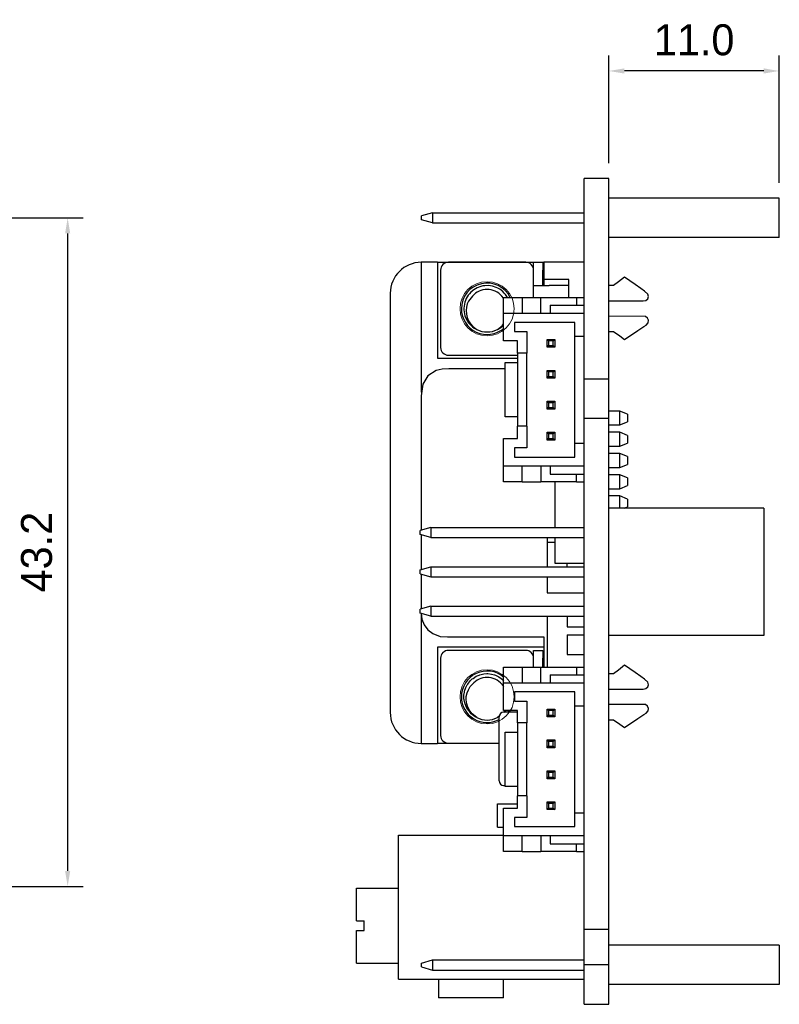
# Model space of a CAD drawing. Header units: millimetres. Extents: x 274 to 694, y 677 to 971.
# Tile 8 of 22: x 440 to 489, y 824 to 887. Entities that reach past the tile are written whole.
import ezdxf

# ---------------------------------------------------------------- set-up
doc = ezdxf.new("R2010")
doc.units = ezdxf.units.MM
doc.layers.get('0').update_dxf_attribs({"linetype": 'CONTINUOUS'})
doc.layers.get('Defpoints').update_dxf_attribs({"linetype": 'CONTINUOUS'})
doc.dimstyles.get("Standard").update_dxf_attribs({"dimtxt": 2, "dimasz": 1, "dimexe": 1, "dimexo": 1, "dimgap": 1, "dimtad": 1, "dimdec": 1, "dimzin": 0, "dimdsep": 46, "dimtxsty": 'Standard', "dimcen": 1, "dimclrd": 1, "dimclre": 3, "dimclrt": 3, "dimadec": 0, "dimazin": 0, "dimtfac": 1, "dimtdec": 1, "dimtofl": 0, "dimtmove": 0, "dimatfit": 3, "dimfxl": 1, "dimtolj": 1, "dimtzin": 0, "dimarcsym": 0})

# ---------------------------------------------------------------- blocks, each defined once
blk = doc.blocks.new('*D2')
at = {"color": 3, "lineweight": -2}
for p, q in [((478.307, 878.101), (478.307, 885.051)), ((489.307, 876.831), (489.307, 885.051))]:
    blk.add_line(p, q, dxfattribs=at)
at = {"color": 1, "lineweight": -2}
blk.add_line((488.307, 884.051), (479.307, 884.051), dxfattribs=at)
at = {"color": 1}
for points in [[(479.307, 884.218), (479.307, 883.884), (478.307, 884.051)], [(488.307, 884.218), (488.307, 883.884), (489.307, 884.051)]]:
    blk.add_solid(points, dxfattribs=at)
at = {"layer": 'Defpoints', "color": 0}
for p in [(478.307, 884.051), (478.307, 877.101), (489.307, 875.831)]:
    blk.add_point(p, dxfattribs=at)
at = {"color": 3, "insert": (483.807, 886.051), "char_height": 2, "attachment_point": 5}
blk.add_mtext('\\A1;11.0', dxfattribs=at)
blk = doc.blocks.new('*D5')
at = {"color": 3, "lineweight": -2}
for p, q in [((378.907, 874.561), (444.353, 874.561)), ((429.707, 831.381), (444.353, 831.381))]:
    blk.add_line(p, q, dxfattribs=at)
at = {"color": 1, "lineweight": -2}
blk.add_line((443.353, 832.381), (443.353, 873.561), dxfattribs=at)
at = {"color": 1}
for points in [[(443.186, 873.561), (443.519, 873.561), (443.353, 874.561)], [(443.186, 832.381), (443.519, 832.381), (443.353, 831.381)]]:
    blk.add_solid(points, dxfattribs=at)
at = {"layer": 'Defpoints', "color": 0}
for p in [(377.907, 874.561), (443.353, 874.561), (428.707, 831.381)]:
    blk.add_point(p, dxfattribs=at)
at = {"color": 3, "insert": (441.353, 852.971), "char_height": 2, "attachment_point": 5, "rotation": 90}
blk.add_mtext('\\A1;43.2', dxfattribs=at)

msp = doc.modelspace()

# ---------------------------------------------------------------- linework, layer by layer
at = {"linetype": 'Continuous'}
for p, q in [((478.307, 877.101), (476.707, 877.101)), ((476.707, 877.075), (476.707, 877.101)), ((476.707, 877.101), (476.707, 877.101)), ((476.707, 877.101), (476.707, 877.101)), ((476.707, 877.101), (476.707, 877.101)), ((478.307, 877.075), (478.307, 877.101)), ((478.307, 877.101), (478.307, 877.101)), ((478.307, 877.101), (478.307, 877.101)), ((478.307, 877.101), (478.307, 877.101)), ((476.707, 876.86), (476.707, 877.075)), ((476.707, 876.419), (476.707, 876.86)), ((478.307, 876.86), (478.307, 877.075)), ((478.307, 876.419), (478.307, 876.86)), ((476.707, 875.684), (476.707, 876.419)), ((478.307, 875.684), (478.307, 876.419)), ((489.307, 875.831), (478.307, 875.831)), ((489.307, 874.713), (489.307, 875.831)), ((476.707, 874.854), (476.707, 875.684)), ((478.307, 874.854), (478.307, 875.684)), ((466.907, 874.886), (466.207, 874.686)), ((466.207, 874.436), (466.207, 874.686)), ((466.907, 874.886), (466.907, 874.236)), ((466.907, 874.886), (476.707, 874.886)), ((476.707, 874.055), (476.707, 874.854)), ((478.307, 874.055), (478.307, 874.854)), ((489.307, 873.291), (489.307, 874.713)), ((466.907, 874.236), (466.207, 874.436)), ((466.907, 874.236), (476.707, 874.236)), ((476.707, 871.027), (476.707, 874.055)), ((478.307, 871.027), (478.307, 874.055)), ((489.307, 873.291), (478.307, 873.291)), ((467.239, 871.693), (466.185, 871.693)), ((466.185, 871.693), (466.185, 863.303)), ((467.239, 871.693), (467.239, 865.49)), ((467.239, 871.693), (474.107, 871.693)), ((472.939, 871.69), (467.939, 871.69)), ((473.439, 871.544), (473.439, 871.69)), ((473.439, 871.69), (474.039, 871.69)), ((473.439, 871.19), (473.439, 871.544)), ((474.039, 871.69), (474.039, 871.544)), ((474.039, 871.544), (474.039, 871.19)), ((476.707, 871.693), (474.107, 871.693)), ((474.107, 871.693), (474.107, 870.582)), ((467.439, 871.19), (467.439, 866.19)), ((473.439, 870.184), (473.439, 871.19)), ((474.039, 870.184), (474.039, 871.19)), ((476.707, 864.147), (476.707, 871.027)), ((478.307, 864.147), (478.307, 871.027)), ((470.037, 870.135), (469.799, 870.047)), ((470.158, 870.164), (470.037, 870.135)), ((470.285, 870.182), (470.158, 870.164)), ((470.538, 870.187), (470.285, 870.182)), ((470.662, 870.174), (470.538, 870.187)), ((470.789, 870.149), (470.662, 870.174)), ((471.029, 870.07), (470.789, 870.149)), ((473.439, 870.184), (473.573, 870.184)), ((473.439, 869.412), (473.439, 870.184)), ((473.573, 870.184), (473.939, 870.184)), ((473.939, 870.184), (474.439, 870.184)), ((475.707, 870.582), (474.107, 870.582)), ((474.107, 870.582), (474.107, 870.184)), ((475.707, 870.184), (474.439, 870.184)), ((475.707, 869.411), (475.707, 870.582)), ((478.599, 870.184), (478.307, 870.184)), ((478.916, 870.421), (478.599, 870.184)), ((479.32, 870.724), (478.916, 870.421)), ((479.989, 870.258), (479.32, 870.724)), ((480.363, 869.997), (479.989, 870.258)), ((464.185, 869.693), (464.185, 842.612)), ((469.221, 869.566), (469.091, 869.349)), ((469.298, 869.664), (469.221, 869.566)), ((469.488, 869.502), (469.247, 869.19)), ((469.386, 869.758), (469.298, 869.664)), ((469.58, 869.92), (469.386, 869.758)), ((469.685, 869.987), (469.58, 869.92)), ((469.799, 870.047), (469.685, 869.987)), ((471.141, 870.016), (471.029, 870.07)), ((471.252, 869.951), (471.141, 870.016)), ((471.453, 869.796), (471.252, 869.951)), ((471.507, 869.371), (471.39, 869.502)), ((471.541, 869.708), (471.453, 869.796)), ((471.624, 869.61), (471.541, 869.708)), ((471.753, 869.412), (471.624, 869.61)), ((480.602, 869.831), (480.363, 869.997)), ((480.825, 869.638), (480.602, 869.831)), ((480.811, 869.325), (480.862, 869.475)), ((480.862, 869.475), (480.825, 869.638)), ((468.949, 868.865), (468.94, 868.736)), ((469, 869.113), (468.949, 868.865)), ((469.04, 869.231), (469, 869.113)), ((469.091, 869.349), (469.04, 869.231)), ((469.161, 868.999), (469.106, 868.79)), ((469.247, 869.19), (469.161, 868.999)), ((471.507, 869.412), (472.707, 869.412)), ((471.507, 868.412), (471.507, 869.412)), ((472.707, 869.412), (472.707, 868.412)), ((472.707, 869.412), (473.907, 869.412)), ((473.907, 869.412), (476.207, 869.412)), ((473.907, 868.412), (473.907, 869.412)), ((474.507, 868.912), (474.507, 868.412)), ((474.507, 868.912), (476.707, 868.912)), ((476.207, 869.412), (476.707, 869.412)), ((476.207, 869.412), (476.207, 868.912)), ((478.307, 869.193), (480.525, 869.193)), ((480.525, 869.193), (480.682, 869.218)), ((480.682, 869.218), (480.811, 869.325)), ((468.94, 868.736), (468.941, 868.612)), ((468.941, 868.612), (468.976, 868.361)), ((468.976, 868.361), (469.009, 868.237)), ((469.009, 868.237), (469.052, 868.12)), ((469.106, 868.79), (469.085, 868.574)), ((469.085, 868.574), (469.1, 868.351)), ((469.1, 868.351), (469.151, 868.132)), ((471.507, 868.412), (476.707, 868.412)), ((471.507, 867.62), (471.507, 868.412)), ((480.657, 868.185), (478.307, 868.202)), ((480.793, 868.089), (480.657, 868.185)), ((469.052, 868.12), (469.167, 867.895)), ((469.151, 868.132), (469.239, 867.919)), ((469.167, 867.895), (469.24, 867.789)), ((469.239, 867.919), (469.362, 867.723)), ((469.24, 867.789), (469.319, 867.692)), ((469.319, 867.692), (469.503, 867.518)), ((469.362, 867.723), (469.518, 867.544)), ((471.11, 867.348), (471.412, 867.597)), ((471.32, 867.476), (471.503, 867.641)), ((471.412, 867.597), (471.507, 867.719)), ((471.507, 866.612), (471.507, 867.62)), ((473.923, 867.812), (472.207, 867.812)), ((472.207, 867.812), (472.207, 867.476)), ((476.107, 867.812), (473.923, 867.812)), ((476.107, 867.416), (476.107, 867.812)), ((480.559, 867.541), (480.708, 867.641)), ((480.708, 867.641), (480.833, 867.779)), ((480.856, 867.943), (480.793, 868.089)), ((480.833, 867.779), (480.856, 867.943)), ((469.503, 867.518), (469.607, 867.442)), ((469.518, 867.544), (469.769, 867.349)), ((469.607, 867.442), (469.686, 867.393)), ((469.686, 867.393), (469.769, 867.349)), ((471.102, 867.351), (471.212, 867.405)), ((471.212, 867.405), (471.32, 867.476)), ((472.207, 867.476), (472.207, 867.212)), ((472.207, 867.212), (472.655, 867.212)), ((472.655, 867.212), (473.007, 867.212)), ((473.007, 867.212), (473.007, 866.428)), ((476.107, 866.912), (476.107, 867.416)), ((476.107, 866.912), (476.707, 866.912)), ((476.107, 863.876), (476.107, 866.912)), ((478.307, 867.211), (478.599, 867.211)), ((478.599, 867.211), (479.003, 866.933)), ((479.003, 866.933), (479.32, 866.715)), ((479.32, 866.715), (480.18, 867.289)), ((480.18, 867.289), (480.559, 867.541)), ((471.903, 866.612), (471.507, 866.612)), ((472.407, 866.612), (471.903, 866.612)), ((472.407, 866.26), (472.407, 866.612)), ((473.007, 866.428), (473.007, 865.812)), ((474.307, 866.711), (474.407, 866.611)), ((474.307, 866.711), (474.807, 866.711)), ((474.307, 866.211), (474.307, 866.711)), ((474.307, 866.211), (474.407, 866.311)), ((474.407, 866.611), (474.407, 866.311)), ((474.707, 866.611), (474.407, 866.611)), ((474.407, 866.311), (474.707, 866.311)), ((474.707, 866.611), (474.807, 866.711)), ((474.707, 866.311), (474.707, 866.611)), ((474.707, 866.311), (474.807, 866.211)), ((474.807, 866.711), (474.807, 866.211)), ((467.939, 865.69), (472.407, 865.69)), ((472.407, 865.812), (472.407, 866.26)), ((472.407, 865.812), (472.407, 865.481)), ((473.007, 865.812), (472.407, 865.812)), ((473.007, 863.744), (473.007, 865.812)), ((474.807, 866.211), (474.307, 866.211)), ((467.239, 865.49), (472.407, 865.49)), ((471.607, 861.702), (471.607, 865.222)), ((471.607, 865.222), (472.407, 865.222)), ((472.407, 865.481), (472.407, 865.222)), ((472.407, 865.222), (472.407, 863.25)), ((467.154, 864.706), (466.62, 864.36)), ((467.542, 864.796), (467.154, 864.706)), ((467.971, 864.803), (467.542, 864.796)), ((468.431, 864.803), (467.971, 864.803)), ((471.189, 864.803), (468.431, 864.803)), ((471.608, 864.803), (471.189, 864.803)), ((474.307, 864.712), (474.407, 864.612)), ((474.307, 864.712), (474.807, 864.712)), ((474.307, 864.212), (474.307, 864.712)), ((474.707, 864.612), (474.407, 864.612)), ((474.407, 864.612), (474.407, 864.312)), ((474.707, 864.612), (474.807, 864.712)), ((474.707, 864.312), (474.707, 864.612)), ((474.807, 864.712), (474.807, 864.212)), ((466.278, 863.825), (466.185, 863.064)), ((466.62, 864.36), (466.278, 863.825)), ((473.007, 861.112), (473.007, 863.744)), ((474.307, 864.212), (474.407, 864.312)), ((474.807, 864.212), (474.307, 864.212)), ((474.407, 864.312), (474.707, 864.312)), ((474.707, 864.312), (474.807, 864.212)), ((476.107, 860.012), (476.107, 863.876)), ((476.707, 863.029), (476.707, 864.147)), ((478.307, 864.147), (476.707, 864.147)), ((478.307, 863.029), (478.307, 864.147)), ((472.407, 863.25), (472.407, 861.702)), ((466.185, 863.064), (466.185, 862.324)), ((474.307, 862.711), (474.407, 862.611)), ((474.307, 862.211), (474.307, 862.711)), ((474.307, 862.711), (474.807, 862.711)), ((474.707, 862.611), (474.407, 862.611)), ((474.407, 862.611), (474.407, 862.311)), ((474.707, 862.611), (474.807, 862.711)), ((474.707, 862.311), (474.707, 862.611)), ((474.807, 862.711), (474.807, 862.211)), ((476.707, 861.607), (476.707, 863.029)), ((478.307, 861.607), (478.307, 863.029)), ((466.185, 862.324), (466.185, 861.584)), ((474.307, 862.211), (474.407, 862.311)), ((474.807, 862.211), (474.307, 862.211)), ((474.407, 862.311), (474.707, 862.311)), ((474.707, 862.311), (474.807, 862.211)), ((479.007, 862.082), (478.307, 862.082)), ((479.507, 861.882), (479.007, 862.082)), ((479.007, 861.95), (479.007, 862.082)), ((479.007, 861.632), (479.007, 861.95)), ((479.507, 861.882), (479.507, 861.757)), ((466.185, 861.584), (466.185, 854.385)), ((472.407, 861.702), (471.607, 861.702)), ((472.407, 861.702), (472.407, 861.371)), ((472.407, 861.371), (472.407, 861.112)), ((476.707, 847.078), (476.707, 861.607)), ((478.307, 861.607), (476.707, 861.607)), ((478.307, 847.078), (478.307, 861.607)), ((479.007, 861.314), (479.007, 861.632)), ((479.007, 861.182), (479.507, 861.382)), ((479.007, 861.182), (479.007, 861.314)), ((479.507, 861.757), (479.507, 861.507)), ((479.507, 861.507), (479.507, 861.382)), ((472.407, 860.76), (472.407, 861.112)), ((473.007, 861.112), (472.407, 861.112)), ((472.407, 860.312), (472.407, 860.76)), ((473.007, 861.112), (473.007, 860.328)), ((474.307, 860.712), (474.407, 860.612)), ((474.307, 860.712), (474.807, 860.712)), ((474.307, 860.212), (474.307, 860.712)), ((474.707, 860.612), (474.407, 860.612)), ((474.407, 860.612), (474.407, 860.312)), ((474.707, 860.612), (474.807, 860.712)), ((474.707, 860.312), (474.707, 860.612)), ((474.807, 860.712), (474.807, 860.212)), ((478.307, 861.182), (479.007, 861.182)), ((479.007, 860.71), (478.307, 860.71)), ((479.507, 860.51), (479.007, 860.71)), ((479.007, 860.579), (479.007, 860.71)), ((479.007, 860.26), (479.007, 860.579)), ((471.507, 860.312), (472.011, 860.312)), ((471.507, 859.52), (471.507, 860.312)), ((472.011, 860.312), (472.407, 860.312)), ((473.007, 860.328), (473.007, 859.712)), ((474.307, 860.212), (474.407, 860.312)), ((474.807, 860.212), (474.307, 860.212)), ((474.407, 860.312), (474.707, 860.312)), ((474.707, 860.312), (474.807, 860.212)), ((476.107, 859.616), (476.107, 860.012)), ((476.107, 860.012), (476.707, 860.012)), ((479.007, 859.942), (479.007, 860.26)), ((479.007, 859.81), (479.507, 860.01)), ((479.007, 859.81), (479.007, 859.942)), ((479.507, 860.51), (479.507, 860.385)), ((479.507, 860.385), (479.507, 860.135)), ((479.507, 860.135), (479.507, 860.01)), ((471.507, 858.512), (471.507, 859.52)), ((472.207, 859.712), (472.207, 859.376)), ((472.559, 859.712), (472.207, 859.712)), ((472.207, 859.376), (472.207, 859.112)), ((473.007, 859.712), (472.559, 859.712)), ((476.107, 859.112), (476.107, 859.616)), ((478.307, 859.81), (479.007, 859.81)), ((479.007, 859.339), (478.307, 859.339)), ((479.507, 859.139), (479.007, 859.339)), ((479.007, 859.207), (479.007, 859.339)), ((472.207, 859.112), (474.391, 859.112)), ((474.391, 859.112), (476.107, 859.112)), ((479.007, 858.889), (479.007, 859.207)), ((479.007, 858.571), (479.007, 858.889)), ((479.507, 859.139), (479.507, 859.014)), ((479.507, 859.014), (479.507, 858.764)), ((479.507, 858.764), (479.507, 858.639)), ((476.707, 858.512), (471.507, 858.512)), ((471.507, 857.512), (471.507, 858.512)), ((472.707, 857.512), (472.707, 858.512)), ((473.907, 858.512), (473.907, 857.512)), ((474.507, 858.512), (474.507, 858.012)), ((474.507, 858.012), (476.707, 858.012)), ((476.207, 857.512), (476.207, 858.012)), ((478.307, 858.439), (479.007, 858.439)), ((479.007, 858.439), (479.507, 858.639)), ((479.007, 858.439), (479.007, 858.571)), ((472.707, 857.512), (471.507, 857.512)), ((472.707, 857.512), (473.907, 857.512)), ((476.207, 857.512), (473.907, 857.512)), ((474.807, 857.512), (474.807, 854.566)), ((476.207, 857.512), (476.707, 857.512)), ((479.007, 857.967), (478.307, 857.967)), ((479.507, 857.767), (479.007, 857.967)), ((479.007, 857.835), (479.007, 857.967)), ((479.007, 857.517), (479.007, 857.835)), ((479.007, 857.199), (479.007, 857.517)), ((479.507, 857.767), (479.507, 857.642)), ((479.507, 857.642), (479.507, 857.392)), ((479.507, 857.392), (479.507, 857.267)), ((478.307, 857.067), (479.007, 857.067)), ((479.007, 857.067), (479.507, 857.267)), ((479.007, 857.067), (479.007, 857.199)), ((479.007, 856.596), (478.307, 856.596)), ((479.507, 856.396), (479.007, 856.596)), ((479.007, 856.464), (479.007, 856.596)), ((479.007, 856.146), (479.007, 856.464)), ((479.007, 855.962), (479.007, 856.146)), ((479.507, 856.396), (479.507, 856.271)), ((479.507, 856.271), (479.507, 856.021)), ((488.307, 855.811), (478.307, 855.811)), ((479.007, 855.811), (479.007, 855.962)), ((479.295, 855.811), (479.507, 855.896)), ((479.507, 856.021), (479.507, 855.896)), ((488.307, 855.811), (488.307, 851.207)), ((466.807, 854.566), (466.107, 854.366)), ((466.107, 854.116), (466.107, 854.366)), ((466.807, 854.566), (476.707, 854.566)), ((466.807, 854.566), (466.807, 853.916)), ((466.807, 853.916), (466.107, 854.116)), ((466.185, 854.091), (466.185, 851.846)), ((466.807, 853.916), (476.707, 853.916)), ((474.307, 853.916), (474.307, 853.604)), ((474.307, 853.604), (474.807, 853.604)), ((474.307, 853.604), (474.307, 852.025)), ((474.807, 853.916), (474.807, 852.267)), ((466.107, 851.826), (466.807, 852.026)), ((466.107, 851.576), (466.107, 851.826)), ((466.807, 852.026), (466.807, 851.376)), ((466.807, 852.026), (476.707, 852.026)), ((474.807, 852.267), (476.707, 852.267)), ((475.607, 852.026), (475.607, 852.267)), ((466.107, 851.576), (466.807, 851.376)), ((466.185, 851.552), (466.185, 849.308)), ((466.807, 851.376), (476.707, 851.376)), ((474.307, 851.376), (474.307, 850.336)), ((488.307, 851.207), (488.307, 847.591)), ((474.307, 850.336), (476.707, 850.336)), ((466.807, 849.486), (466.107, 849.286)), ((466.107, 849.036), (466.107, 849.286)), ((466.807, 849.486), (466.807, 848.836)), ((466.807, 849.486), (476.707, 849.486)), ((466.807, 848.836), (466.107, 849.036)), ((466.185, 849.003), (466.185, 840.612)), ((466.185, 849.003), (466.229, 848.642)), ((466.229, 848.642), (466.37, 848.28)), ((466.807, 848.836), (476.707, 848.836)), ((474.307, 848.835), (474.307, 845.535)), ((475.607, 848.836), (475.607, 848.703)), ((475.607, 848.703), (475.607, 848.145)), ((466.37, 848.28), (466.611, 847.956)), ((466.611, 847.956), (466.93, 847.707)), ((475.607, 848.145), (476.707, 848.145)), ((466.93, 847.707), (467.413, 847.528)), ((467.413, 847.528), (467.885, 847.503)), ((467.885, 847.503), (468.349, 847.503)), ((468.349, 847.503), (471.135, 847.503)), ((471.135, 847.503), (474.107, 847.503)), ((474.107, 847.503), (474.107, 845.536)), ((475.607, 847.637), (476.707, 847.637)), ((475.607, 847.637), (475.607, 846.925)), ((488.307, 847.591), (478.307, 847.591)), ((474.107, 846.824), (467.239, 846.824)), ((467.239, 846.824), (467.239, 840.612)), ((472.939, 846.624), (467.939, 846.624)), ((473.439, 846.477), (473.439, 846.624)), ((473.439, 846.624), (474.039, 846.624)), ((474.039, 846.624), (474.039, 846.477)), ((475.607, 846.925), (475.607, 846.367)), ((476.707, 828.587), (476.707, 847.078)), ((478.307, 828.587), (478.307, 847.078)), ((467.439, 846.124), (467.439, 841.124)), ((473.439, 846.124), (473.439, 846.477)), ((473.439, 845.536), (473.439, 846.124)), ((474.039, 846.477), (474.039, 846.124)), ((474.039, 845.536), (474.039, 846.124)), ((475.607, 846.367), (476.707, 846.367)), ((471.507, 845.536), (472.707, 845.536)), ((471.507, 844.536), (471.507, 845.536)), ((472.707, 845.536), (472.707, 844.536)), ((472.707, 845.536), (473.907, 845.536)), ((473.907, 845.536), (476.207, 845.536)), ((473.907, 844.536), (473.907, 845.536)), ((476.207, 845.536), (476.707, 845.536)), ((476.207, 845.536), (476.207, 845.036)), ((478.916, 845.355), (478.599, 845.117)), ((479.32, 845.657), (478.916, 845.355)), ((479.989, 845.191), (479.32, 845.657)), ((469.34, 844.645), (469.48, 844.776)), ((469.48, 844.776), (469.53, 844.817)), ((469.53, 844.817), (469.741, 844.951)), ((469.741, 844.951), (469.916, 845.029)), ((469.916, 845.029), (469.977, 845.051)), ((469.977, 845.051), (470.221, 845.108)), ((470.221, 845.108), (470.411, 845.123)), ((470.411, 845.123), (470.476, 845.123)), ((470.476, 845.123), (470.725, 845.096)), ((470.725, 845.096), (470.91, 845.048)), ((470.91, 845.048), (470.971, 845.026)), ((470.971, 845.026), (471.197, 844.918)), ((471.197, 844.918), (471.356, 844.811)), ((471.356, 844.811), (471.508, 844.669)), ((474.507, 845.036), (474.507, 844.536)), ((474.507, 845.036), (476.707, 845.036)), ((478.599, 845.117), (478.307, 845.117)), ((480.363, 844.93), (479.989, 845.191)), ((480.602, 844.764), (480.363, 844.93)), ((480.825, 844.571), (480.602, 844.764)), ((468.984, 843.986), (469.064, 844.223)), ((469.064, 844.223), (469.152, 844.393)), ((469.144, 843.879), (469.227, 844.085)), ((469.152, 844.393), (469.186, 844.448)), ((469.186, 844.448), (469.34, 844.645)), ((469.227, 844.085), (469.348, 844.279)), ((469.348, 844.279), (469.488, 844.435)), ((471.39, 844.435), (471.507, 844.284)), ((471.507, 844.536), (476.707, 844.536)), ((471.507, 843.744), (471.507, 844.536)), ((478.307, 844.126), (480.525, 844.126)), ((480.525, 844.126), (480.682, 844.151)), ((480.682, 844.151), (480.811, 844.258)), ((480.811, 844.258), (480.862, 844.408)), ((480.862, 844.408), (480.825, 844.571)), ((468.943, 843.733), (468.969, 843.923)), ((468.946, 843.483), (468.943, 843.733)), ((468.953, 843.419), (468.946, 843.483)), ((468.991, 843.231), (468.953, 843.419)), ((468.969, 843.923), (468.984, 843.986)), ((469.087, 843.418), (469.094, 843.647)), ((469.121, 843.174), (469.087, 843.418)), ((469.094, 843.647), (469.144, 843.879)), ((471.507, 842.736), (471.507, 843.744)), ((473.923, 843.936), (472.207, 843.936)), ((472.207, 843.936), (472.207, 843.6)), ((472.207, 843.6), (472.207, 843.336)), ((476.107, 843.936), (473.923, 843.936)), ((476.107, 843.54), (476.107, 843.936)), ((476.107, 843.036), (476.107, 843.54)), ((469.077, 842.996), (468.991, 843.231)), ((469.105, 842.938), (469.077, 842.996)), ((469.203, 842.774), (469.105, 842.938)), ((469.195, 842.948), (469.121, 843.174)), ((469.314, 842.724), (469.195, 842.948)), ((469.362, 842.58), (469.203, 842.774)), ((472.207, 843.336), (472.655, 843.336)), ((472.655, 843.336), (473.007, 843.336)), ((473.007, 843.336), (473.007, 842.552)), ((474.307, 842.835), (474.407, 842.735)), ((474.307, 842.835), (474.807, 842.835)), ((474.307, 842.335), (474.307, 842.835)), ((474.707, 842.735), (474.807, 842.835)), ((474.807, 842.835), (474.807, 842.335)), ((476.107, 843.036), (476.707, 843.036)), ((476.107, 840), (476.107, 843.036)), ((480.657, 843.118), (478.307, 843.135)), ((480.793, 843.022), (480.657, 843.118)), ((480.856, 842.876), (480.793, 843.022)), ((480.833, 842.712), (480.856, 842.876)), ((469.466, 842.53), (469.314, 842.724)), ((469.408, 842.534), (469.362, 842.58)), ((469.505, 842.45), (469.408, 842.534)), ((469.769, 842.282), (469.466, 842.53)), ((469.607, 842.376), (469.505, 842.45)), ((469.714, 842.311), (469.607, 842.376)), ((469.769, 842.282), (469.714, 842.311)), ((471.214, 842.363), (471.11, 842.282)), ((471.207, 842.222), (471.207, 842.323)), ((471.207, 841.929), (471.207, 842.222)), ((471.517, 842.656), (471.501, 842.638)), ((471.903, 842.736), (471.507, 842.736)), ((472.407, 842.623), (471.507, 842.623)), ((471.566, 842.735), (471.517, 842.656)), ((471.635, 842.718), (471.544, 842.612)), ((471.58, 842.649), (471.623, 842.739)), ((471.646, 842.736), (471.635, 842.718)), ((472.407, 842.736), (471.903, 842.736)), ((472.407, 842.384), (472.407, 842.736)), ((472.407, 841.936), (472.407, 842.384)), ((473.007, 842.552), (473.007, 841.936)), ((474.307, 842.335), (474.407, 842.435)), ((474.807, 842.335), (474.307, 842.335)), ((474.707, 842.735), (474.407, 842.735)), ((474.407, 842.735), (474.407, 842.435)), ((474.407, 842.435), (474.707, 842.435)), ((474.707, 842.435), (474.707, 842.735)), ((474.707, 842.435), (474.807, 842.335)), ((478.307, 842.144), (478.599, 842.144)), ((478.599, 842.144), (479.003, 841.866)), ((479.32, 841.648), (480.18, 842.222)), ((480.18, 842.222), (480.559, 842.475)), ((480.559, 842.475), (480.708, 842.574)), ((480.708, 842.574), (480.833, 842.712)), ((471.207, 841.472), (471.207, 841.929)), ((471.207, 840.897), (471.207, 841.472)), ((472.407, 841.936), (472.407, 841.605)), ((473.007, 841.936), (472.407, 841.936)), ((472.407, 841.605), (472.407, 841.346)), ((473.007, 839.868), (473.007, 841.936)), ((479.003, 841.866), (479.32, 841.648)), ((471.207, 840.26), (471.207, 840.897)), ((471.607, 837.826), (471.607, 841.346)), ((471.607, 841.346), (472.407, 841.346)), ((472.407, 841.346), (472.407, 839.374)), ((474.307, 840.836), (474.407, 840.736)), ((474.307, 840.836), (474.807, 840.836)), ((474.307, 840.336), (474.307, 840.836)), ((474.707, 840.736), (474.807, 840.836)), ((474.807, 840.836), (474.807, 840.336)), ((466.185, 840.612), (467.239, 840.612)), ((471.207, 840.612), (467.239, 840.612)), ((467.939, 840.624), (471.207, 840.624)), ((471.207, 839.622), (471.207, 840.26)), ((474.307, 840.336), (474.407, 840.436)), ((474.807, 840.336), (474.307, 840.336)), ((474.707, 840.736), (474.407, 840.736)), ((474.407, 840.736), (474.407, 840.436)), ((474.407, 840.436), (474.707, 840.436)), ((474.707, 840.436), (474.707, 840.736)), ((474.707, 840.436), (474.807, 840.336)), ((471.207, 839.047), (471.207, 839.622)), ((473.007, 837.236), (473.007, 839.868)), ((476.107, 836.136), (476.107, 840)), ((471.207, 838.59), (471.207, 839.047)), ((472.407, 839.374), (472.407, 837.826)), ((471.207, 838.297), (471.207, 838.59)), ((471.207, 838.196), (471.207, 838.297)), ((474.307, 838.835), (474.407, 838.735)), ((474.307, 838.835), (474.807, 838.835)), ((474.307, 838.335), (474.307, 838.835)), ((474.307, 838.335), (474.407, 838.435)), ((474.807, 838.335), (474.307, 838.335)), ((474.707, 838.735), (474.407, 838.735)), ((474.407, 838.735), (474.407, 838.435)), ((474.407, 838.435), (474.707, 838.435)), ((474.707, 838.735), (474.807, 838.835)), ((474.707, 838.435), (474.707, 838.735)), ((474.707, 838.435), (474.807, 838.335)), ((474.807, 838.835), (474.807, 838.335)), ((471.507, 837.896), (471.607, 837.896)), ((472.407, 837.826), (471.607, 837.826)), ((472.407, 837.826), (472.407, 837.495)), ((472.407, 837.495), (472.407, 837.236)), ((472.407, 836.884), (472.407, 837.236)), ((473.007, 837.236), (472.407, 837.236)), ((473.007, 837.236), (473.007, 836.452)), ((471.107, 836.707), (472.407, 836.707)), ((471.107, 835.207), (471.107, 836.707)), ((471.507, 836.436), (472.011, 836.436)), ((471.507, 835.644), (471.507, 836.436)), ((472.011, 836.436), (472.407, 836.436)), ((472.407, 836.436), (472.407, 836.884)), ((473.007, 836.452), (473.007, 835.836)), ((474.307, 836.836), (474.407, 836.736)), ((474.307, 836.836), (474.807, 836.836)), ((474.307, 836.336), (474.307, 836.836)), ((474.307, 836.336), (474.407, 836.436)), ((474.407, 836.736), (474.407, 836.436)), ((474.707, 836.736), (474.407, 836.736)), ((474.407, 836.436), (474.707, 836.436)), ((474.707, 836.736), (474.807, 836.836)), ((474.707, 836.436), (474.707, 836.736)), ((474.707, 836.436), (474.807, 836.336)), ((474.807, 836.836), (474.807, 836.336)), ((472.559, 835.836), (472.207, 835.836)), ((472.207, 835.836), (472.207, 835.5)), ((473.007, 835.836), (472.559, 835.836)), ((474.807, 836.336), (474.307, 836.336)), ((476.107, 836.136), (476.707, 836.136)), ((476.107, 835.74), (476.107, 836.136)), ((471.107, 835.207), (471.507, 835.207)), ((471.507, 834.636), (471.507, 835.644)), ((472.207, 835.5), (472.207, 835.236)), ((472.207, 835.236), (474.391, 835.236)), ((474.391, 835.236), (476.107, 835.236)), ((476.107, 835.236), (476.107, 835.74)), ((464.707, 830.59), (464.707, 834.683)), ((464.707, 834.683), (471.507, 834.683)), ((476.707, 834.636), (471.507, 834.636)), ((471.507, 833.636), (471.507, 834.636)), ((472.707, 833.636), (472.707, 834.636)), ((473.907, 834.636), (473.907, 833.636)), ((474.507, 834.636), (474.507, 834.136)), ((474.507, 834.136), (476.707, 834.136)), ((476.207, 833.636), (476.207, 834.136)), ((472.707, 833.636), (471.507, 833.636)), ((472.707, 833.636), (473.907, 833.636)), ((476.207, 833.636), (473.907, 833.636)), ((476.207, 833.636), (476.707, 833.636)), ((462.007, 829.158), (462.007, 831.254)), ((462.007, 831.254), (464.707, 831.254)), ((464.707, 825.381), (464.707, 830.59)), ((462.007, 829.158), (462.507, 829.158)), ((462.507, 828.523), (462.507, 829.158)), ((462.007, 826.428), (462.007, 828.523)), ((462.007, 828.523), (462.507, 828.523)), ((476.707, 827.581), (476.707, 828.587)), ((478.307, 828.587), (476.707, 828.587)), ((478.307, 827.581), (478.307, 828.587)), ((476.707, 826.301), (476.707, 827.581)), ((478.307, 826.301), (478.307, 827.581)), ((489.307, 827.571), (478.307, 827.571)), ((489.307, 827.571), (489.307, 826.148)), ((462.007, 826.428), (464.707, 826.428)), ((466.207, 826.426), (466.907, 826.626)), ((466.207, 826.176), (466.207, 826.426)), ((466.907, 826.626), (476.707, 826.626)), ((466.907, 826.626), (466.907, 825.976)), ((478.307, 826.301), (476.707, 826.301)), ((476.707, 825.661), (476.707, 826.301)), ((478.307, 825.661), (478.307, 826.301)), ((466.207, 826.176), (466.907, 825.976)), ((466.907, 825.976), (476.707, 825.976)), ((476.707, 825.024), (476.707, 825.661)), ((478.307, 825.024), (478.307, 825.661)), ((489.307, 826.148), (489.307, 825.031)), ((464.707, 825.381), (476.707, 825.381)), ((467.307, 825.381), (467.307, 824.181)), ((471.507, 824.181), (471.507, 825.381)), ((476.707, 824.488), (476.707, 825.024)), ((489.307, 825.031), (478.307, 825.031)), ((478.307, 824.488), (478.307, 825.024)), ((476.707, 824.026), (476.707, 824.488)), ((478.307, 824.026), (478.307, 824.488)), ((467.41, 824.181), (467.307, 824.181)), ((467.708, 824.181), (467.41, 824.181)), ((468.173, 824.181), (467.708, 824.181)), ((468.758, 824.181), (468.173, 824.181)), ((469.407, 824.181), (468.758, 824.181)), ((470.056, 824.181), (469.407, 824.181)), ((470.642, 824.181), (470.056, 824.181)), ((471.106, 824.181), (470.642, 824.181)), ((471.404, 824.181), (471.106, 824.181)), ((471.507, 824.181), (471.404, 824.181)), ((476.707, 823.786), (476.707, 824.026)), ((476.707, 823.761), (476.707, 823.786)), ((476.707, 823.76), (476.707, 823.761)), ((476.707, 823.76), (478.307, 823.76)), ((476.707, 823.76), (476.707, 823.76)), ((476.707, 823.76), (476.707, 823.76)), ((478.307, 823.786), (478.307, 824.026)), ((478.307, 823.761), (478.307, 823.786)), ((478.307, 823.76), (478.307, 823.761)), ((478.307, 823.76), (478.307, 823.76)), ((478.307, 823.76), (478.307, 823.76))]:
    msp.add_line(p, q, dxfattribs=at)
at = {"linetype": 'Continuous', "lineweight": 5}
for centre in [(470.439, 868.69), (470.439, 843.624)]:
    msp.add_circle(centre, 1.75, dxfattribs=at)
at = {"linetype": 'Continuous'}
for centre, radius, start, end in [((466.185, 869.693), 2, 90, 180), ((467.939, 871.19), 0.5, 90, 180), ((472.939, 871.19), 0.5, 0, 90), ((470.439, 868.69), 1.663, 25.70625, 180), ((470.439, 868.69), 1.25, 40.47453, 139.52547), ((470.439, 868.69), 1.663, 180, 310.41), ((470.439, 868.69), 1.5, 243.45051, 296.54865), ((467.939, 866.19), 0.5, 180, 270), ((467.939, 846.124), 0.5, 90, 180), ((472.939, 846.124), 0.5, 0, 90), ((470.439, 843.624), 1.663, 50.02313, 180), ((470.439, 843.624), 1.25, 40.47453, 139.52547), ((470.439, 843.624), 1.663, 180, 297.5175), ((466.185, 842.612), 2, 180, 270), ((470.439, 843.624), 1.5, 220.50504, 221.62176), ((470.439, 843.624), 1.5, 243.45051, 296.54865), ((471.507, 842.323), 0.3, 90, 180), ((470.439, 843.624), 1.5, 318.15551, 319.49496), ((470.439, 843.624), 1.663, 322.99875, 327.39187), ((467.939, 841.124), 0.5, 180, 270), ((471.507, 838.196), 0.3, 180, 270)]:
    msp.add_arc(centre, radius, start, end, dxfattribs=at)

# ---------------------------------------------------------------- dimensions: what is measured, and where the dimension line sits
dim = msp.add_linear_dim(base=(478.307, 884.051), p1=(489.307, 875.831), p2=(478.307, 877.101), dimstyle='Standard')
dim.commit()
dim.dimension.update_dxf_attribs({"geometry": '*D2', "text_midpoint": (483.807, 886.051)})
dim = msp.add_linear_dim(base=(443.353, 874.561), p1=(428.707, 831.381), p2=(377.907, 874.561), angle=90, dimstyle='Standard')
dim.commit()
dim.dimension.update_dxf_attribs({"geometry": '*D5', "text_midpoint": (441.353, 852.971)})

doc.saveas('drawing.dxf')
